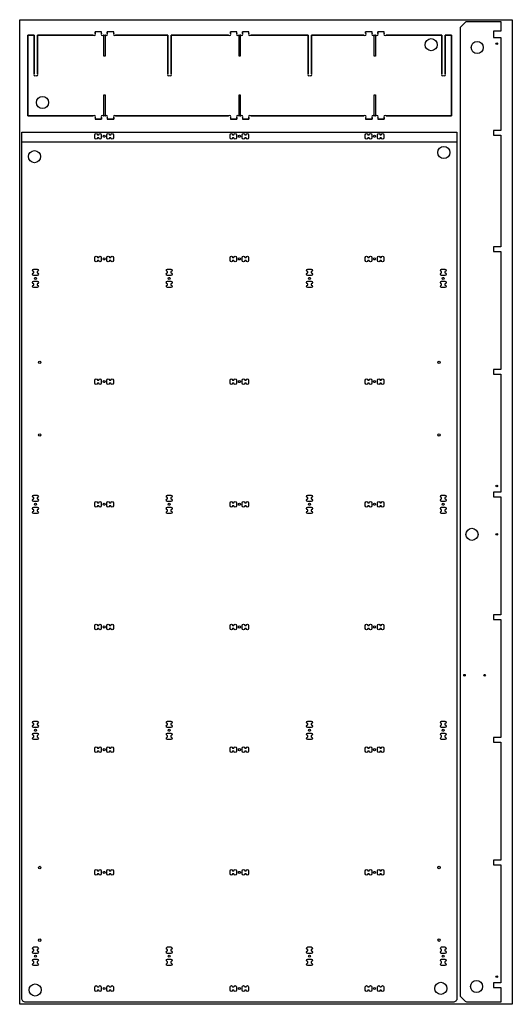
# Model space of a CAD drawing. Header units: millimetres. Extents: x 0 to 1220, y -60 to 2380.
import ezdxf

# ---------------------------------------------------------------- set-up
doc = ezdxf.new("R2010")
doc.units = ezdxf.units.MM
doc.layers.get('0').update_dxf_attribs({"linetype": 'CONTINUOUS'})

msp = doc.modelspace()

# ---------------------------------------------------------------- linework, layer by layer
for p, q in [((186.8, 2346.7), (186.8, 2350.2)), ((202.8, 2350.2), (186.8, 2350.2)), ((202.8, 2350.2), (186.8, 2350.2)), ((186.8, 2350.2), (186.8, 2346.7)), ((202.8, 2346.7), (202.8, 2350.2)), ((202.8, 2346.7), (202.8, 2350.2)), ((216.8, 2346.7), (216.8, 2350.2)), ((232.8, 2350.2), (216.8, 2350.2)), ((232.8, 2350.2), (216.8, 2350.2)), ((216.8, 2350.2), (216.8, 2346.7)), ((232.8, 2346.7), (232.8, 2350.2)), ((232.8, 2346.7), (232.8, 2350.2)), ((521.8, 2346.7), (521.8, 2350.2)), ((537.8, 2350.2), (521.8, 2350.2)), ((537.8, 2350.2), (521.8, 2350.2)), ((521.8, 2350.2), (521.8, 2346.7)), ((537.8, 2346.7), (537.8, 2350.2)), ((537.8, 2346.7), (537.8, 2350.2)), ((551.8, 2346.7), (551.8, 2350.2)), ((567.8, 2350.2), (551.8, 2350.2)), ((567.8, 2350.2), (551.8, 2350.2)), ((551.8, 2350.2), (551.8, 2346.7)), ((567.8, 2346.7), (567.8, 2350.2)), ((567.8, 2346.7), (567.8, 2350.2)), ((856.8, 2346.7), (856.8, 2350.2)), ((872.8, 2350.2), (856.8, 2350.2)), ((872.8, 2350.2), (856.8, 2350.2)), ((856.8, 2350.2), (856.8, 2346.7)), ((872.8, 2346.7), (872.8, 2350.2)), ((872.8, 2346.7), (872.8, 2350.2)), ((886.8, 2346.7), (886.8, 2350.2)), ((902.8, 2350.2), (886.8, 2350.2)), ((902.8, 2350.2), (886.8, 2350.2)), ((886.8, 2350.2), (886.8, 2346.7)), ((902.8, 2346.7), (902.8, 2350.2)), ((902.8, 2346.7), (902.8, 2350.2)), ((19.8, 2342.2), (35.8, 2342.2)), ((19.8, 2142.2), (19.8, 2342.2)), ((35.8, 2342.2), (19.8, 2342.2)), ((19.8, 2342.2), (19.8, 2142.2)), ((35.8, 2342.2), (35.8, 2246.7)), ((35.8, 2246.7), (35.8, 2342.2)), ((43.8, 2342.2), (182.3, 2342.2)), ((43.8, 2246.7), (43.8, 2342.2)), ((182.3, 2342.2), (43.8, 2342.2)), ((43.8, 2342.2), (43.8, 2246.7)), ((207.4, 2342.2), (212.3, 2342.2)), ((208.3, 2342.2), (207.4, 2342.2)), ((208.3, 2290.2), (208.3, 2342.2)), ((212.3, 2342.2), (211.3, 2342.2)), ((211.3, 2342.2), (211.3, 2290.2)), ((237.4, 2342.2), (367.2, 2342.2)), ((367.2, 2342.2), (237.4, 2342.2)), ((367.2, 2342.2), (367.2, 2246.7)), ((367.2, 2246.7), (367.2, 2342.2)), ((375.2, 2342.2), (517.3, 2342.2)), ((375.2, 2246.7), (375.2, 2342.2)), ((517.3, 2342.2), (375.2, 2342.2)), ((375.2, 2342.2), (375.2, 2246.7)), ((542.4, 2342.2), (547.3, 2342.2)), ((543.3, 2342.2), (542.4, 2342.2)), ((543.3, 2290.2), (543.3, 2342.2)), ((547.3, 2342.2), (546.3, 2342.2)), ((546.3, 2342.2), (546.3, 2290.2)), ((572.4, 2342.2), (714.5, 2342.2)), ((714.5, 2342.2), (572.4, 2342.2)), ((714.5, 2342.2), (714.5, 2246.7)), ((714.5, 2246.7), (714.5, 2342.2)), ((722.5, 2246.7), (722.5, 2342.2)), ((722.5, 2342.2), (852.3, 2342.2)), ((852.3, 2342.2), (722.5, 2342.2)), ((722.5, 2342.2), (722.5, 2246.7)), ((877.4, 2342.2), (882.3, 2342.2)), ((878.3, 2342.2), (877.4, 2342.2)), ((878.3, 2290.2), (878.3, 2342.2)), ((882.3, 2342.2), (881.3, 2342.2)), ((881.3, 2342.2), (881.3, 2290.2)), ((907.4, 2342.2), (1045.8, 2342.2)), ((1045.8, 2342.2), (907.4, 2342.2)), ((1045.8, 2342.2), (1045.8, 2246.7)), ((1045.8, 2246.7), (1045.8, 2342.2)), ((1053.8, 2246.7), (1053.8, 2342.2)), ((1053.8, 2342.2), (1069.8, 2342.2)), ((1069.8, 2342.2), (1053.8, 2342.2)), ((1053.8, 2342.2), (1053.8, 2246.7)), ((1069.8, 2342.2), (1069.8, 2142.2)), ((1069.8, 2142.2), (1069.8, 2342.2)), ((211.3, 2290.2), (208.3, 2290.2)), ((546.3, 2290.2), (543.3, 2290.2)), ((881.3, 2290.2), (878.3, 2290.2)), ((208.3, 2142.2), (208.3, 2194.2)), ((208.3, 2194.2), (211.3, 2194.2)), ((211.3, 2194.2), (211.3, 2142.2)), ((543.3, 2142.2), (543.3, 2194.2)), ((543.3, 2194.2), (546.3, 2194.2)), ((546.3, 2194.2), (546.3, 2142.2)), ((878.3, 2142.2), (878.3, 2194.2)), ((878.3, 2194.2), (881.3, 2194.2)), ((881.3, 2194.2), (881.3, 2142.2)), ((182.3, 2142.2), (19.8, 2142.2)), ((19.8, 2142.2), (182.3, 2142.2)), ((186.8, 2137.6), (186.8, 2134.2)), ((186.8, 2137.6), (186.8, 2134.2)), ((202.8, 2134.2), (186.8, 2134.2)), ((186.8, 2134.2), (202.8, 2134.2)), ((202.8, 2137.6), (202.8, 2134.2)), ((202.8, 2134.2), (202.8, 2137.6)), ((212.3, 2142.2), (207.4, 2142.2)), ((207.4, 2142.2), (208.3, 2142.2)), ((211.3, 2142.2), (212.3, 2142.2)), ((216.8, 2137.6), (216.8, 2134.2)), ((216.8, 2137.6), (216.8, 2134.2)), ((232.8, 2134.2), (216.8, 2134.2)), ((216.8, 2134.2), (232.8, 2134.2)), ((232.8, 2137.6), (232.8, 2134.2)), ((232.8, 2134.2), (232.8, 2137.6)), ((517.3, 2142.2), (237.4, 2142.2)), ((237.4, 2142.2), (517.3, 2142.2)), ((521.8, 2137.6), (521.8, 2134.2)), ((521.8, 2137.6), (521.8, 2134.2)), ((537.8, 2134.2), (521.8, 2134.2)), ((521.8, 2134.2), (537.8, 2134.2)), ((537.8, 2137.6), (537.8, 2134.2)), ((537.8, 2134.2), (537.8, 2137.6)), ((547.3, 2142.2), (542.4, 2142.2)), ((542.4, 2142.2), (543.3, 2142.2)), ((546.3, 2142.2), (547.3, 2142.2)), ((551.8, 2137.6), (551.8, 2134.2)), ((551.8, 2137.6), (551.8, 2134.2)), ((567.8, 2134.2), (551.8, 2134.2)), ((551.8, 2134.2), (567.8, 2134.2)), ((567.8, 2137.6), (567.8, 2134.2)), ((567.8, 2134.2), (567.8, 2137.6)), ((852.3, 2142.2), (572.4, 2142.2)), ((572.4, 2142.2), (852.3, 2142.2)), ((856.8, 2137.6), (856.8, 2134.2)), ((856.8, 2137.6), (856.8, 2134.2)), ((872.8, 2134.2), (856.8, 2134.2)), ((856.8, 2134.2), (872.8, 2134.2)), ((872.8, 2137.6), (872.8, 2134.2)), ((872.8, 2134.2), (872.8, 2137.6)), ((882.3, 2142.2), (877.4, 2142.2)), ((877.4, 2142.2), (878.3, 2142.2)), ((881.3, 2142.2), (882.3, 2142.2)), ((886.8, 2137.6), (886.8, 2134.2)), ((886.8, 2137.6), (886.8, 2134.2)), ((902.8, 2134.2), (886.8, 2134.2)), ((886.8, 2134.2), (902.8, 2134.2)), ((902.8, 2137.6), (902.8, 2134.2)), ((902.8, 2134.2), (902.8, 2137.6)), ((1069.8, 2142.2), (907.4, 2142.2)), ((907.4, 2142.2), (1069.8, 2142.2))]:
    msp.add_line(p, q)
for points in [[(0, -59.6), (0, 2380.4), (1220, 2380.4), (1220, -59.6)], [(1083, 2101.6), (1083, 2076.6), (5, 2076.6), (5, 2101.6)]]:
    msp.add_lwpolyline(points, close=True)
for points in [[(1091.6, 2359.8, -0.198912), (1093, 2363.3), (1104.1, 2374.4, -0.198912), (1107.6, 2375.9), (1191.6, 2375.9), (1191.6, 2351.9), (1173.6, 2351.9), (1173.6, 2335.9), (1191.6, 2335.9), (1191.6, 2105.9), (1173.6, 2105.9), (1173.6, 2093.9), (1191.6, 2093.9), (1191.6, 1817.9), (1173.6, 1817.9), (1173.6, 1805.9), (1191.6, 1805.9), (1191.6, 1513.9), (1173.6, 1513.9), (1173.6, 1501.9), (1191.6, 1501.9), (1191.6, 1209.9), (1173.6, 1209.9), (1173.6, 1197.9), (1191.6, 1197.9), (1191.6, 905.9), (1173.6, 905.9), (1173.6, 893.9), (1191.6, 893.9), (1191.6, 601.9), (1173.6, 601.9), (1173.6, 589.9), (1191.6, 589.9), (1191.6, 297.9), (1173.6, 297.9), (1173.6, 285.9), (1191.6, 285.9), (1191.6, -6.1), (1173.6, -6.1), (1173.6, -18.1), (1191.6, -18.1), (1191.6, -54.1), (1107.6, -54.1, -0.198912), (1104.1, -52.7), (1093, -41.6, -0.198912), (1091.6, -38)], [(1083, -44.6, -0.414214), (1073, -54.6), (15, -54.6, -0.414214), (5, -44.6), (5, 2101.6), (1083, 2101.6)], [(202, 2087.4, -1), (195.6, 2087.4), (192.4, 2087.4, -1), (186, 2087.4), (186, 2095.4, -1), (192.4, 2095.4), (195.6, 2095.4, -1), (202, 2095.4)], [(202, 2087.4, -1), (195.6, 2087.4), (192.4, 2087.4, -1), (186, 2087.4), (186, 2095.4, -1), (192.4, 2095.4), (195.6, 2095.4, -1), (202, 2095.4)], [(225.6, 2095.4, -1), (232, 2095.4), (232, 2087.4, -1), (225.6, 2087.4), (222.4, 2087.4, -1), (216, 2087.4), (216, 2095.4, -1), (222.4, 2095.4)], [(225.6, 2095.4, -1), (232, 2095.4), (232, 2087.4, -1), (225.6, 2087.4), (222.4, 2087.4, -1), (216, 2087.4), (216, 2095.4, -1), (222.4, 2095.4)], [(530.6, 2095.4, -1), (537, 2095.4), (537, 2087.4, -1), (530.6, 2087.4), (527.4, 2087.4, -1), (521, 2087.4), (521, 2095.4, -1), (527.4, 2095.4)], [(530.6, 2095.4, -1), (537, 2095.4), (537, 2087.4, -1), (530.6, 2087.4), (527.4, 2087.4, -1), (521, 2087.4), (521, 2095.4, -1), (527.4, 2095.4)], [(557.4, 2087.4, -1), (551, 2087.4), (551, 2095.4, -1), (557.4, 2095.4), (560.6, 2095.4, -1), (567, 2095.4), (567, 2087.4, -1), (560.6, 2087.4)], [(557.4, 2087.4, -1), (551, 2087.4), (551, 2095.4, -1), (557.4, 2095.4), (560.6, 2095.4, -1), (567, 2095.4), (567, 2087.4, -1), (560.6, 2087.4)], [(865.6, 2095.4, -1), (872, 2095.4), (872, 2087.4, -1), (865.6, 2087.4), (862.4, 2087.4, -1), (856, 2087.4), (856, 2095.4, -1), (862.4, 2095.4)], [(865.6, 2095.4, -1), (872, 2095.4), (872, 2087.4, -1), (865.6, 2087.4), (862.4, 2087.4, -1), (856, 2087.4), (856, 2095.4, -1), (862.4, 2095.4)], [(892.4, 2087.4, -1), (886, 2087.4), (886, 2095.4, -1), (892.4, 2095.4), (895.6, 2095.4, -1), (902, 2095.4), (902, 2087.4, -1), (895.6, 2087.4)], [(892.4, 2087.4, -1), (886, 2087.4), (886, 2095.4, -1), (892.4, 2095.4), (895.6, 2095.4, -1), (902, 2095.4), (902, 2087.4, -1), (895.6, 2087.4)], [(192.4, 1783.4, -1), (186, 1783.4), (186, 1791.4, -1), (192.4, 1791.4), (195.6, 1791.4, -1), (202, 1791.4), (202, 1783.4, -1), (195.6, 1783.4)], [(222.4, 1783.4, -1), (216, 1783.4), (216, 1791.4, -1), (222.4, 1791.4), (225.6, 1791.4, -1), (232, 1791.4), (232, 1783.4, -1), (225.6, 1783.4)], [(527.4, 1783.4, -1), (521, 1783.4), (521, 1791.4, -1), (527.4, 1791.4), (530.6, 1791.4, -1), (537, 1791.4), (537, 1783.4, -1), (530.6, 1783.4)], [(551, 1791.4, -1), (557.4, 1791.4), (560.6, 1791.4, -1), (567, 1791.4), (567, 1783.4, -1), (560.6, 1783.4), (557.4, 1783.4, -1), (551, 1783.4)], [(862.4, 1783.4, -1), (856, 1783.4), (856, 1791.4, -1), (862.4, 1791.4), (865.6, 1791.4, -1), (872, 1791.4), (872, 1783.4, -1), (865.6, 1783.4)], [(886, 1791.4, -1), (892.4, 1791.4), (895.6, 1791.4, -1), (902, 1791.4), (902, 1783.4, -1), (895.6, 1783.4), (892.4, 1783.4, -1), (886, 1783.4)], [(43, 1752.8, -1), (43, 1746.4), (35, 1746.4, -1), (35, 1752.8), (35, 1756, -1), (35, 1762.4), (43, 1762.4, -1), (43, 1756)], [(374.3, 1752.8, -1), (374.3, 1746.4), (366.3, 1746.4, -1), (366.3, 1752.8), (366.3, 1756, -1), (366.3, 1762.4), (374.3, 1762.4, -1), (374.3, 1756)], [(721.7, 1752.8, -1), (721.7, 1746.4), (713.7, 1746.4, -1), (713.7, 1752.8), (713.7, 1756, -1), (713.7, 1762.4), (721.7, 1762.4, -1), (721.7, 1756)], [(1053, 1752.8, -1), (1053, 1746.4), (1045, 1746.4, -1), (1045, 1752.8), (1045, 1756, -1), (1045, 1762.4), (1053, 1762.4, -1), (1053, 1756)], [(35, 1726, -1), (35, 1732.4), (43, 1732.4, -1), (43, 1726), (43, 1722.8, -1), (43, 1716.4), (35, 1716.4, -1), (35, 1722.8)], [(374.3, 1732.4, -1), (374.3, 1726), (374.3, 1722.8, -1), (374.3, 1716.4), (366.3, 1716.4, -1), (366.3, 1722.8), (366.3, 1726, -1), (366.3, 1732.4)], [(721.7, 1732.4, -1), (721.7, 1726), (721.7, 1722.8, -1), (721.7, 1716.4), (713.7, 1716.4, -1), (713.7, 1722.8), (713.7, 1726, -1), (713.7, 1732.4)], [(1045, 1726, -1), (1045, 1732.4), (1053, 1732.4, -1), (1053, 1726), (1053, 1722.8, -1), (1053, 1716.4), (1045, 1716.4, -1), (1045, 1722.8)], [(192.4, 1479.4, -1), (186, 1479.4), (186, 1487.4, -1), (192.4, 1487.4), (195.6, 1487.4, -1), (202, 1487.4), (202, 1479.4, -1), (195.6, 1479.4)], [(222.4, 1479.4, -1), (216, 1479.4), (216, 1487.4, -1), (222.4, 1487.4), (225.6, 1487.4, -1), (232, 1487.4), (232, 1479.4, -1), (225.6, 1479.4)], [(527.4, 1479.4, -1), (521, 1479.4), (521, 1487.4, -1), (527.4, 1487.4), (530.6, 1487.4, -1), (537, 1487.4), (537, 1479.4, -1), (530.6, 1479.4)], [(551, 1487.4, -1), (557.4, 1487.4), (560.6, 1487.4, -1), (567, 1487.4), (567, 1479.4, -1), (560.6, 1479.4), (557.4, 1479.4, -1), (551, 1479.4)], [(862.4, 1479.4, -1), (856, 1479.4), (856, 1487.4, -1), (862.4, 1487.4), (865.6, 1487.4, -1), (872, 1487.4), (872, 1479.4, -1), (865.6, 1479.4)], [(886, 1487.4, -1), (892.4, 1487.4), (895.6, 1487.4, -1), (902, 1487.4), (902, 1479.4, -1), (895.6, 1479.4), (892.4, 1479.4, -1), (886, 1479.4)], [(35, 1196, -1), (35, 1202.4), (43, 1202.4, -1), (43, 1196), (43, 1192.8, -1), (43, 1186.4), (35, 1186.4, -1), (35, 1192.8)], [(366.3, 1196, -1), (366.3, 1202.4), (374.3, 1202.4, -1), (374.3, 1196), (374.3, 1192.8, -1), (374.3, 1186.4), (366.3, 1186.4, -1), (366.3, 1192.8)], [(713.7, 1196, -1), (713.7, 1202.4), (721.7, 1202.4, -1), (721.7, 1196), (721.7, 1192.8, -1), (721.7, 1186.4), (713.7, 1186.4, -1), (713.7, 1192.8)], [(1045, 1196, -1), (1045, 1202.4), (1053, 1202.4, -1), (1053, 1196), (1053, 1192.8, -1), (1053, 1186.4), (1045, 1186.4, -1), (1045, 1192.8)], [(35, 1166, -1), (35, 1172.4), (43, 1172.4, -1), (43, 1166), (43, 1162.8, -1), (43, 1156.4), (35, 1156.4, -1), (35, 1162.8)], [(192.4, 1175.4, -1), (186, 1175.4), (186, 1183.4, -1), (192.4, 1183.4), (195.6, 1183.4, -1), (202, 1183.4), (202, 1175.4, -1), (195.6, 1175.4)], [(222.4, 1175.4, -1), (216, 1175.4), (216, 1183.4, -1), (222.4, 1183.4), (225.6, 1183.4, -1), (232, 1183.4), (232, 1175.4, -1), (225.6, 1175.4)], [(374.3, 1172.4, -1), (374.3, 1166), (374.3, 1162.8, -1), (374.3, 1156.4), (366.3, 1156.4, -1), (366.3, 1162.8), (366.3, 1166, -1), (366.3, 1172.4)], [(527.4, 1175.4, -1), (521, 1175.4), (521, 1183.4, -1), (527.4, 1183.4), (530.6, 1183.4, -1), (537, 1183.4), (537, 1175.4, -1), (530.6, 1175.4)], [(551, 1183.4, -1), (557.4, 1183.4), (560.6, 1183.4, -1), (567, 1183.4), (567, 1175.4, -1), (560.6, 1175.4), (557.4, 1175.4, -1), (551, 1175.4)], [(721.7, 1172.4, -1), (721.7, 1166), (721.7, 1162.8, -1), (721.7, 1156.4), (713.7, 1156.4, -1), (713.7, 1162.8), (713.7, 1166, -1), (713.7, 1172.4)], [(862.4, 1175.4, -1), (856, 1175.4), (856, 1183.4, -1), (862.4, 1183.4), (865.6, 1183.4, -1), (872, 1183.4), (872, 1175.4, -1), (865.6, 1175.4)], [(886, 1183.4, -1), (892.4, 1183.4), (895.6, 1183.4, -1), (902, 1183.4), (902, 1175.4, -1), (895.6, 1175.4), (892.4, 1175.4, -1), (886, 1175.4)], [(1045, 1166, -1), (1045, 1172.4), (1053, 1172.4, -1), (1053, 1166), (1053, 1162.8, -1), (1053, 1156.4), (1045, 1156.4, -1), (1045, 1162.8)], [(186, 879.4, -1), (192.4, 879.4), (195.6, 879.4, -1), (202, 879.4), (202, 871.4, -1), (195.6, 871.4), (192.4, 871.4, -1), (186, 871.4)], [(222.4, 871.4, -1), (216, 871.4), (216, 879.4, -1), (222.4, 879.4), (225.6, 879.4, -1), (232, 879.4), (232, 871.4, -1), (225.6, 871.4)], [(521, 879.4, -1), (527.4, 879.4), (530.6, 879.4, -1), (537, 879.4), (537, 871.4, -1), (530.6, 871.4), (527.4, 871.4, -1), (521, 871.4)], [(560.6, 879.4, -1), (567, 879.4), (567, 871.4, -1), (560.6, 871.4), (557.4, 871.4, -1), (551, 871.4), (551, 879.4, -1), (557.4, 879.4)], [(856, 879.4, -1), (862.4, 879.4), (865.6, 879.4, -1), (872, 879.4), (872, 871.4, -1), (865.6, 871.4), (862.4, 871.4, -1), (856, 871.4)], [(895.6, 879.4, -1), (902, 879.4), (902, 871.4, -1), (895.6, 871.4), (892.4, 871.4, -1), (886, 871.4), (886, 879.4, -1), (892.4, 879.4)], [(35, 636, -1), (35, 642.4), (43, 642.4, -1), (43, 636), (43, 632.8, -1), (43, 626.4), (35, 626.4, -1), (35, 632.8)], [(366.3, 636, -1), (366.3, 642.4), (374.3, 642.4, -1), (374.3, 636), (374.3, 632.8, -1), (374.3, 626.4), (366.3, 626.4, -1), (366.3, 632.8)], [(713.7, 636, -1), (713.7, 642.4), (721.7, 642.4, -1), (721.7, 636), (721.7, 632.8, -1), (721.7, 626.4), (713.7, 626.4, -1), (713.7, 632.8)], [(1045, 636, -1), (1045, 642.4), (1053, 642.4, -1), (1053, 636), (1053, 632.8, -1), (1053, 626.4), (1045, 626.4, -1), (1045, 632.8)], [(35, 606, -1), (35, 612.4), (43, 612.4, -1), (43, 606), (43, 602.8, -1), (43, 596.4), (35, 596.4, -1), (35, 602.8)], [(374.3, 612.4, -1), (374.3, 606), (374.3, 602.8, -1), (374.3, 596.4), (366.3, 596.4, -1), (366.3, 602.8), (366.3, 606, -1), (366.3, 612.4)], [(721.7, 612.4, -1), (721.7, 606), (721.7, 602.8, -1), (721.7, 596.4), (713.7, 596.4, -1), (713.7, 602.8), (713.7, 606, -1), (713.7, 612.4)], [(1045, 606, -1), (1045, 612.4), (1053, 612.4, -1), (1053, 606), (1053, 602.8, -1), (1053, 596.4), (1045, 596.4, -1), (1045, 602.8)], [(186, 575.4, -1), (192.4, 575.4), (195.6, 575.4, -1), (202, 575.4), (202, 567.4, -1), (195.6, 567.4), (192.4, 567.4, -1), (186, 567.4)], [(216, 575.4, -1), (222.4, 575.4), (225.6, 575.4, -1), (232, 575.4), (232, 567.4, -1), (225.6, 567.4), (222.4, 567.4, -1), (216, 567.4)], [(521, 575.4, -1), (527.4, 575.4), (530.6, 575.4, -1), (537, 575.4), (537, 567.4, -1), (530.6, 567.4), (527.4, 567.4, -1), (521, 567.4)], [(560.6, 575.4, -1), (567, 575.4), (567, 567.4, -1), (560.6, 567.4), (557.4, 567.4, -1), (551, 567.4), (551, 575.4, -1), (557.4, 575.4)], [(856, 575.4, -1), (862.4, 575.4), (865.6, 575.4, -1), (872, 575.4), (872, 567.4, -1), (865.6, 567.4), (862.4, 567.4, -1), (856, 567.4)], [(895.6, 575.4, -1), (902, 575.4), (902, 567.4, -1), (895.6, 567.4), (892.4, 567.4, -1), (886, 567.4), (886, 575.4, -1), (892.4, 575.4)], [(202, 263.4, -1), (195.6, 263.4), (192.4, 263.4, -1), (186, 263.4), (186, 271.4, -1), (192.4, 271.4), (195.6, 271.4, -1), (202, 271.4)], [(222.4, 263.4, -1), (216, 263.4), (216, 271.4, -1), (222.4, 271.4), (225.6, 271.4, -1), (232, 271.4), (232, 263.4, -1), (225.6, 263.4)], [(521, 271.4, -1), (527.4, 271.4), (530.6, 271.4, -1), (537, 271.4), (537, 263.4, -1), (530.6, 263.4), (527.4, 263.4, -1), (521, 263.4)], [(560.6, 271.4, -1), (567, 271.4), (567, 263.4, -1), (560.6, 263.4), (557.4, 263.4, -1), (551, 263.4), (551, 271.4, -1), (557.4, 271.4)], [(856, 271.4, -1), (862.4, 271.4), (865.6, 271.4, -1), (872, 271.4), (872, 263.4, -1), (865.6, 263.4), (862.4, 263.4, -1), (856, 263.4)], [(895.6, 271.4, -1), (902, 271.4), (902, 263.4, -1), (895.6, 263.4), (892.4, 263.4, -1), (886, 263.4), (886, 271.4, -1), (892.4, 271.4)], [(35, 76, -1), (35, 82.4), (43, 82.4, -1), (43, 76), (43, 72.8, -1), (43, 66.4), (35, 66.4, -1), (35, 72.8)], [(366.3, 76, -1), (366.3, 82.4), (374.3, 82.4, -1), (374.3, 76), (374.3, 72.8, -1), (374.3, 66.4), (366.3, 66.4, -1), (366.3, 72.8)], [(713.7, 76, -1), (713.7, 82.4), (721.7, 82.4, -1), (721.7, 76), (721.7, 72.8, -1), (721.7, 66.4), (713.7, 66.4, -1), (713.7, 72.8)], [(1045, 76, -1), (1045, 82.4), (1053, 82.4, -1), (1053, 76), (1053, 72.8, -1), (1053, 66.4), (1045, 66.4, -1), (1045, 72.8)], [(35, 46, -1), (35, 52.4), (43, 52.4, -1), (43, 46), (43, 42.8, -1), (43, 36.4), (35, 36.4, -1), (35, 42.8)], [(366.3, 36.4, -1), (366.3, 42.8), (366.3, 46, -1), (366.3, 52.4), (374.3, 52.4, -1), (374.3, 46), (374.3, 42.8, -1), (374.3, 36.4)], [(721.7, 42.8, -1), (721.7, 36.4), (713.7, 36.4, -1), (713.7, 42.8), (713.7, 46, -1), (713.7, 52.4), (721.7, 52.4, -1), (721.7, 46)], [(1045, 46, -1), (1045, 52.4), (1053, 52.4, -1), (1053, 46), (1053, 42.8, -1), (1053, 36.4), (1045, 36.4, -1), (1045, 42.8)], [(202, -24.6, -1), (195.6, -24.6), (192.4, -24.6, -1), (186, -24.6), (186, -16.6, -1), (192.4, -16.6), (195.6, -16.6, -1), (202, -16.6)], [(216, -16.6, -1), (222.4, -16.6), (225.6, -16.6, -1), (232, -16.6), (232, -24.6, -1), (225.6, -24.6), (222.4, -24.6, -1), (216, -24.6)], [(527.4, -24.6, -1), (521, -24.6), (521, -16.6, -1), (527.4, -16.6), (530.6, -16.6, -1), (537, -16.6), (537, -24.6, -1), (530.6, -24.6)], [(551, -16.6, -1), (557.4, -16.6), (560.6, -16.6, -1), (567, -16.6), (567, -24.6, -1), (560.6, -24.6), (557.4, -24.6, -1), (551, -24.6)], [(865.6, -16.6, -1), (872, -16.6), (872, -24.6, -1), (865.6, -24.6), (862.4, -24.6, -1), (856, -24.6), (856, -16.6, -1), (862.4, -16.6)], [(902, -24.6, -1), (895.6, -24.6), (892.4, -24.6, -1), (886, -24.6), (886, -16.6, -1), (892.4, -16.6), (895.6, -16.6, -1), (902, -16.6)]]:
    msp.add_lwpolyline(points, format="xyb", close=True)
for centre, radius in [((1018.9, 2318.4), 15), ((1133.2, 2311.5), 15), ((1181.6, 2320.9), 2), ((56.5, 2175.1), 15), ((209, 2091.4), 2.5), ((209, 2091.4), 2.5), ((544, 2091.4), 2.5), ((544, 2091.4), 2.5), ((879, 2091.4), 2.5), ((879, 2091.4), 2.5), ((36.8, 2041), 15), ((1050.3, 2051.2), 15), ((209, 1787.4), 2.5), ((544, 1787.4), 2.5), ((879, 1787.4), 2.5), ((39, 1739.4), 2.5), ((370.3, 1739.4), 2.5), ((717.7, 1739.4), 2.5), ((1049, 1739.4), 2.5), ((49.5, 1531.3), 3), ((1038.5, 1531.4), 3), ((209, 1483.4), 2.5), ((544, 1483.4), 2.5), ((879, 1483.4), 2.5), ((49.5, 1351.3), 3), ((1038.5, 1351.4), 3), ((1181.6, 1224.9), 2), ((39, 1179.4), 2.5), ((209, 1179.4), 2.5), ((370.3, 1179.4), 2.5), ((544, 1179.4), 2.5), ((717.7, 1179.4), 2.5), ((879, 1179.4), 2.5), ((1049, 1179.4), 2.5), ((1120.1, 1104.9), 15), ((1181.6, 1104.9), 2), ((209, 875.4), 2.5), ((544, 875.4), 2.5), ((879, 875.4), 2.5), ((1101.6, 755.9), 2), ((1151.6, 755.9), 2), ((39, 619.4), 2.5), ((370.3, 619.4), 2.5), ((717.7, 619.4), 2.5), ((1049, 619.4), 2.5), ((209, 571.4), 2.5), ((544, 571.4), 2.5), ((879, 571.4), 2.5), ((49.5, 279.3), 3), ((209, 267.4), 2.5), ((544, 267.4), 2.5), ((879, 267.4), 2.5), ((1038.5, 279.4), 3), ((49.5, 99.3), 3), ((1038.5, 99.4), 3), ((39, 59.4), 2.5), ((370.3, 59.4), 2.5), ((717.7, 59.4), 2.5), ((1049, 59.4), 2.5), ((1181.6, 8.9), 2), ((38.3, -24.1), 15), ((209, -20.6), 2.5), ((544, -20.6), 2.5), ((879, -20.6), 2.5), ((1043.2, -20.1), 15), ((1131.6, -15.6), 15)]:
    msp.add_circle(centre, radius)
for centre, start, end in [((184.6, 2344.4), -135, 45), ((184.6, 2344.4), -135, 45), ((205.1, 2344.4), 135, 315), ((205.1, 2344.4), 135, 315), ((214.6, 2344.4), -135, 45), ((214.6, 2344.4), -135, 45), ((235.1, 2344.4), 135, 315), ((235.1, 2344.4), 135, 315), ((519.6, 2344.4), -135, 45), ((519.6, 2344.4), -135, 45), ((540.1, 2344.4), 135, 315), ((540.1, 2344.4), 135, 315), ((549.6, 2344.4), -135, 45), ((549.6, 2344.4), -135, 45), ((570.1, 2344.4), 135, 315), ((570.1, 2344.4), 135, 315), ((854.6, 2344.4), -135, 45), ((854.6, 2344.4), -135, 45), ((875.1, 2344.4), 135, 315), ((875.1, 2344.4), 135, 315), ((884.6, 2344.4), -135, 45), ((884.6, 2344.4), -135, 45), ((905.1, 2344.4), 135, 315), ((905.1, 2344.4), 135, 315), ((38.1, 2244.4), 135, 302.8808), ((38.1, 2244.4), 135, 302.8808), ((41.6, 2244.4), -122.8808, 45), ((41.6, 2244.4), -122.8808, 45), ((369.4, 2244.4), 135, 302.8808), ((369.4, 2244.4), 135, 302.8808), ((372.9, 2244.4), -122.8808, 45), ((372.9, 2244.4), -122.8808, 45), ((716.8, 2244.4), 135, 302.8808), ((716.8, 2244.4), 135, 302.8808), ((720.2, 2244.4), -122.8808, 45), ((720.2, 2244.4), -122.8808, 45), ((1048.1, 2244.4), 135, 302.8808), ((1048.1, 2244.4), 135, 302.8808), ((1051.6, 2244.4), -122.8808, 45), ((1051.6, 2244.4), -122.8808, 45), ((184.6, 2139.9), -45, 135), ((184.6, 2139.9), -45, 135), ((205.1, 2139.9), 45, 225), ((205.1, 2139.9), 45, 225), ((214.6, 2139.9), -45, 135), ((214.6, 2139.9), -45, 135), ((235.1, 2139.9), 45, 225), ((235.1, 2139.9), 45, 225), ((519.6, 2139.9), -45, 135), ((519.6, 2139.9), -45, 135), ((540.1, 2139.9), 45, 225), ((540.1, 2139.9), 45, 225), ((549.6, 2139.9), -45, 135), ((549.6, 2139.9), -45, 135), ((570.1, 2139.9), 45, 225), ((570.1, 2139.9), 45, 225), ((854.6, 2139.9), -45, 135), ((854.6, 2139.9), -45, 135), ((875.1, 2139.9), 45, 225), ((875.1, 2139.9), 45, 225), ((884.6, 2139.9), -45, 135), ((884.6, 2139.9), -45, 135), ((905.1, 2139.9), 45, 225), ((905.1, 2139.9), 45, 225)]:
    msp.add_arc(centre, 3.2, start, end)

doc.saveas('drawing.dxf')
